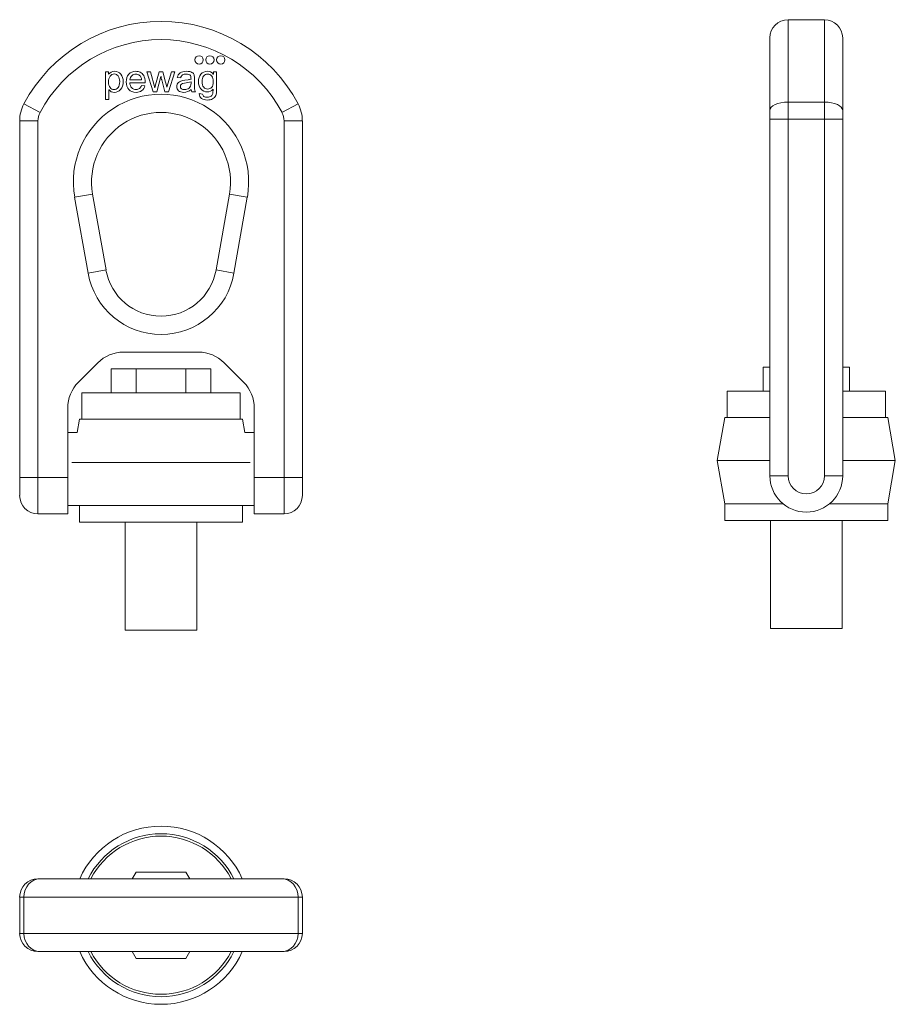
# Model space of a CAD drawing. Header units: millimetres. Extents: x 72 to 247, y 74 to 270.
import ezdxf

# ---------------------------------------------------------------- set-up
doc = ezdxf.new("R2010")
doc.units = ezdxf.units.MM
doc.layers.add('1', color=7, linetype='Continuous', true_color=0xffffff)

msp = doc.modelspace()

# ---------------------------------------------------------------- linework, layer by layer
at = {"layer": '1', "color": 30, "linetype": 'Continuous', "lineweight": 18}
for p, q in [((232.99, 270.36), (225.72, 270.36)), ((222.08, 252.2), (222.08, 266.72)), ((236.63, 252.2), (236.63, 266.72)), ((89.36, 259.96), (89.36, 254.4)), ((89.99, 259.96), (89.36, 259.96)), ((89.99, 259.45), (89.99, 259.96)), ((97.63, 259.96), (98.89, 255.95)), ((98.35, 259.96), (97.63, 259.96)), ((99.24, 256.78), (98.35, 259.96)), ((100.11, 259.96), (99.38, 257.33)), ((100.82, 259.96), (100.11, 259.96)), ((101.37, 257.86), (100.82, 259.96)), ((102.57, 259.96), (101.64, 256.87)), ((101.97, 255.95), (103.25, 259.96)), ((103.25, 259.96), (102.57, 259.96)), ((110.92, 259.96), (110.92, 259.48)), ((111.56, 259.96), (110.92, 259.96)), ((90, 259.45), (89.99, 259.45)), ((94.22, 257.78), (97.29, 257.78)), ((96.58, 258.34), (94.26, 258.34)), ((99.61, 255.95), (100.43, 259.04)), ((100.43, 259.04), (100.44, 259.04)), ((100.6, 258.36), (101.25, 255.95)), ((103.71, 258.82), (104.39, 258.73)), ((105.85, 258.36), (105.2, 258.26)), ((110.92, 259.48), (110.9, 259.48)), ((90.05, 256.37), (90.07, 256.37)), ((90.05, 254.4), (90.05, 256.37)), ((97.26, 257.16), (96.55, 257.24)), ((98.89, 255.95), (99.61, 255.95)), ((99.38, 257.33), (99.24, 256.78)), ((101.25, 255.95), (101.97, 255.95)), ((101.64, 256.87), (101.63, 256.87)), ((106.64, 255.95), (107.37, 255.95)), ((108.76, 255.51), (108.09, 255.61)), ((89.36, 254.4), (90.05, 254.4)), ((222.08, 250.49), (222.08, 252.2)), ((236.63, 252.2), (236.63, 250.49)), ((72.23, 178.96), (72.23, 250.15)), ((128.69, 250.15), (128.69, 178.96)), ((222.08, 179.31), (222.08, 250.49)), ((236.63, 250.49), (236.63, 179.31)), ((86.79, 235.55), (89.47, 220.39)), ((111.45, 220.39), (114.12, 235.55)), ((92.97, 203.99), (107.94, 203.99)), ((83.96, 197.98), (87.83, 201.86)), ((113.08, 201.86), (116.96, 197.98)), ((81.83, 180.64), (81.83, 192.84)), ((119.09, 192.84), (119.09, 180.64)), ((83.72, 187.91), (81.83, 187.91)), ((119.09, 187.91), (117.2, 187.91)), ((72.23, 175.33), (72.23, 178.96)), ((81.83, 178.96), (81.83, 180.64)), ((81.83, 171.69), (81.83, 178.96)), ((119.09, 180.64), (119.09, 178.96)), ((119.09, 178.96), (119.09, 171.69)), ((128.69, 178.96), (128.69, 175.33)), ((81.83, 173.36), (84.19, 173.36)), ((116.72, 173.36), (119.09, 173.36)), ((75.86, 171.69), (81.83, 171.69)), ((119.09, 171.69), (125.05, 171.69)), ((75.86, 98.83), (76.29, 98.83)), ((76.29, 98.83), (124.62, 98.83)), ((124.62, 98.83), (125.05, 98.83)), ((72.23, 87.92), (72.23, 95.19)), ((128.69, 95.19), (128.69, 87.92)), ((76.29, 84.28), (75.86, 84.28)), ((124.62, 84.28), (76.29, 84.28)), ((125.05, 84.28), (124.62, 84.28))]:
    msp.add_line(p, q, dxfattribs=at)
at = {"layer": '1', "color": 30, "linetype": 'Continuous', "lineweight": 13}
for p, q in [((225.72, 253.91), (225.72, 270.36)), ((232.99, 253.91), (232.99, 270.36)), ((225.72, 253.91), (232.99, 253.91)), ((225.72, 253.91), (225.72, 250.49)), ((232.99, 250.49), (232.99, 253.91)), ((76.29, 251.85), (73.08, 253.56)), ((124.62, 251.85), (127.84, 253.56)), ((72.23, 250.15), (75.86, 250.15)), ((75.86, 250.15), (75.86, 178.96)), ((125.05, 250.15), (128.69, 250.15)), ((125.05, 178.96), (125.05, 250.15)), ((222.08, 250.49), (225.72, 250.49)), ((232.99, 250.49), (225.72, 250.49)), ((225.72, 250.49), (225.72, 179.31)), ((232.99, 250.49), (236.63, 250.49)), ((232.99, 179.31), (232.99, 250.49)), ((86.79, 235.55), (83.21, 234.92)), ((85.88, 219.75), (83.21, 234.92)), ((114.12, 235.55), (117.7, 234.92)), ((117.7, 234.92), (115.03, 219.75)), ((89.47, 220.39), (85.88, 219.75)), ((111.45, 220.39), (115.03, 219.75)), ((72.23, 178.96), (75.86, 178.96)), ((75.86, 178.96), (81.83, 178.96)), ((75.86, 171.69), (75.86, 178.96)), ((119.09, 178.96), (125.05, 178.96)), ((128.69, 178.96), (125.05, 178.96)), ((125.05, 178.96), (125.05, 171.69)), ((222.08, 179.31), (225.72, 179.31)), ((232.99, 179.31), (236.63, 179.31)), ((72.23, 95.19), (73.08, 95.19)), ((127.84, 95.19), (73.08, 95.19)), ((73.08, 95.19), (73.08, 87.92)), ((128.69, 95.19), (127.84, 95.19)), ((127.84, 87.92), (127.84, 95.19)), ((72.23, 87.92), (73.08, 87.92)), ((73.08, 87.92), (127.84, 87.92)), ((127.84, 87.92), (128.69, 87.92))]:
    msp.add_line(p, q, dxfattribs=at)
at = {"layer": '1', "color": 252, "linetype": 'Continuous', "lineweight": 18}
for p, q in [((90.51, 200.64), (95.48, 200.64)), ((90.51, 200.64), (90.51, 195.85)), ((95.48, 200.64), (105.43, 200.64)), ((95.48, 200.64), (95.48, 195.85)), ((105.43, 200.64), (110.4, 200.64)), ((105.43, 200.64), (105.43, 195.85)), ((110.4, 200.64), (110.4, 195.85)), ((220.74, 200.98), (222.08, 200.98)), ((220.74, 200.98), (220.74, 196.2)), ((236.63, 200.98), (237.97, 200.98)), ((237.97, 200.98), (237.97, 196.2)), ((84.67, 195.85), (84.67, 190.59)), ((84.67, 195.85), (116.25, 195.85)), ((116.25, 190.59), (116.25, 195.85)), ((213.57, 196.2), (213.57, 190.93)), ((213.57, 196.2), (222.08, 196.2)), ((236.63, 196.2), (245.15, 196.2)), ((245.15, 190.93), (245.15, 196.2)), ((213.09, 190.93), (211.57, 182.32)), ((213.09, 190.93), (222.08, 190.93)), ((236.63, 190.93), (245.62, 190.93)), ((247.14, 182.32), (245.62, 190.93)), ((84.19, 190.59), (83.72, 187.91)), ((84.19, 190.59), (116.72, 190.59)), ((117.2, 187.91), (116.72, 190.59)), ((82.67, 181.98), (118.24, 181.98)), ((211.57, 182.32), (213.09, 173.71)), ((211.57, 182.32), (222.08, 182.32)), ((236.63, 182.32), (247.14, 182.32)), ((245.62, 173.71), (247.14, 182.32)), ((84.19, 173.36), (84.19, 170.01)), ((84.19, 173.36), (116.72, 173.36)), ((116.72, 170.01), (116.72, 173.36)), ((213.09, 173.71), (213.09, 170.36)), ((213.09, 173.71), (224.71, 173.71)), ((234, 173.71), (245.62, 173.71)), ((245.62, 170.36), (245.62, 173.71)), ((116.72, 170.01), (84.19, 170.01)), ((93.28, 170.01), (93.28, 148.48)), ((107.63, 148.48), (107.63, 170.01)), ((213.09, 170.36), (245.62, 170.36)), ((222.18, 170.36), (222.18, 148.83)), ((236.53, 148.83), (236.53, 170.36)), ((107.63, 148.48), (93.28, 148.48)), ((222.18, 148.83), (236.53, 148.83)), ((95.48, 100.17), (94.71, 98.83)), ((105.43, 100.17), (95.48, 100.17)), ((106.2, 98.83), (105.43, 100.17)), ((94.71, 84.28), (95.48, 82.94)), ((95.48, 82.94), (105.43, 82.94)), ((105.43, 82.94), (106.2, 84.28))]:
    msp.add_line(p, q, dxfattribs=at)
at = {"layer": '1', "color": 30, "linetype": 'Continuous', "lineweight": 18}
for centre in [(108.06, 262.33), (110.23, 262.33), (112.39, 262.33)]:
    msp.add_circle(centre, 0.833, dxfattribs=at)
for centre, radius, start, end in [((100.46, 239.01), 31.01, 27.9914, 152.0086), ((225.72, 266.72), 3.64, 90, 180), ((232.99, 266.72), 3.64, 0, 90), ((79.5, 250.15), 7.27, 152.0086, 180), ((100.46, 237.96), 13.88, 350, 190), ((121.41, 250.15), 7.27, 0, 27.9914), ((100.46, 222.32), 11.16, 190, 350), ((92.97, 196.71), 7.27, 90, 135), ((107.94, 196.71), 7.27, 45, 90), ((89.1, 192.84), 7.27, 135, 180), ((111.82, 192.84), 7.27, 0, 45), ((229.36, 179.31), 7.27, 180, 0), ((75.86, 175.33), 3.64, 180, 270), ((125.05, 175.33), 3.64, 270, 0), ((75.86, 95.19), 3.64, 90, 180), ((125.05, 95.19), 3.64, 360, 90), ((75.86, 87.92), 3.64, 180, 270), ((125.05, 87.92), 3.64, 270, 0)]:
    msp.add_arc(centre, radius, start, end, dxfattribs=at)
at = {"layer": '1', "color": 30, "linetype": 'Continuous', "lineweight": 13}
for centre, radius, start, end in [((100.46, 239.01), 27.37, 27.9914, 152.0086), ((100.46, 237.96), 17.51, 350, 190), ((79.5, 250.15), 3.64, 152.0086, 180), ((121.41, 250.15), 3.64, 0, 27.9914), ((100.46, 222.32), 14.8, 190, 350), ((229.36, 179.31), 3.64, 180, 0)]:
    msp.add_arc(centre, radius, start, end, dxfattribs=at)
at = {"layer": '1', "color": 252, "linetype": 'Continuous', "lineweight": 18}
for radius, start, end in [(17.79, 24.1313, 155.8631), (16.27, 26.55, 153.4444), (15.79, 27.4219, 152.5725), (17.79, 204.1369, 335.8688), (16.27, 206.5556, 333.45), (15.79, 207.4275, 332.5781)]:
    msp.add_arc((100.46, 91.56), radius, start, end, dxfattribs=at)
at = {"layer": '1', "color": 30, "linetype": 'Continuous', "lineweight": 13}
for centre, major_axis, ratio, start_param, end_param in [((225.72, 252.2), (-3.64, 0), 0.46934, 4.712389, 6.283185), ((232.99, 252.2), (3.64, 0), 0.46934, 0, 1.570796), ((76.29, 95.19), (0, 3.64), 0.883018, 0, 1.570796), ((124.62, 95.19), (0, 3.64), 0.883018, 4.712389, 6.283185), ((76.29, 87.92), (0, -3.64), 0.883018, 4.712389, 6.283185), ((124.62, 87.92), (0, -3.64), 0.883018, 0, 1.570796)]:
    msp.add_ellipse(centre, major_axis=major_axis, ratio=ratio, start_param=start_param, end_param=end_param, dxfattribs=at)
at = {"layer": '1', "color": 30, "linetype": 'Continuous', "lineweight": 18}
for points in [[(91.17, 260.06), (90.65, 260.06), (90.26, 259.85), (90, 259.45)], [(92.44, 259.48), (92.13, 259.86), (91.71, 260.06), (91.17, 260.06)], [(104.29, 259.74), (103.98, 259.54), (103.79, 259.23), (103.71, 258.82)], [(107.06, 259.32), (107.01, 259.53), (106.87, 259.7), (106.64, 259.84)], [(94.61, 256.77), (94.38, 257), (94.25, 257.34), (94.22, 257.78)], [(94.26, 258.34), (94.3, 258.69), (94.42, 258.96), (94.63, 259.18)], [(96.19, 259.23), (96.42, 259.05), (96.55, 258.75), (96.58, 258.34)], [(97.29, 257.78), (97.29, 258.42), (97.19, 258.9), (97, 259.2)], [(100.44, 259.04), (100.44, 259.02), (100.47, 258.9), (100.52, 258.69)], [(100.52, 258.69), (100.57, 258.47), (100.6, 258.36), (100.6, 258.36)], [(101.63, 256.87), (101.61, 256.95), (101.53, 257.28), (101.37, 257.86)], [(105.2, 258.26), (104.61, 258.19), (104.19, 258.05), (103.95, 257.83)], [(104.39, 258.73), (104.45, 259.03), (104.57, 259.23), (104.75, 259.34)], [(106.45, 258.5), (106.29, 258.44), (106.09, 258.4), (105.85, 258.36)], [(106.01, 259.42), (106.15, 259.36), (106.25, 259.29), (106.32, 259.2)], [(106.32, 259.2), (106.38, 259.11), (106.42, 259.02), (106.43, 258.93)], [(106.43, 258.93), (106.44, 258.85), (106.45, 258.7), (106.45, 258.5)], [(96.55, 257.24), (96.46, 256.96), (96.32, 256.76), (96.14, 256.62)], [(96.63, 256.19), (96.94, 256.41), (97.15, 256.74), (97.26, 257.16)], [(106.49, 256.44), (106.52, 256.24), (106.57, 256.07), (106.64, 255.95)], [(107.37, 255.95), (107.26, 256.13), (107.2, 256.32), (107.18, 256.51)], [(108.09, 255.61), (108.09, 255.16), (108.24, 254.82), (108.55, 254.62)], [(109.03, 255.03), (108.88, 255.14), (108.79, 255.3), (108.76, 255.51)]]:
    msp.add_open_spline(points, degree=3, dxfattribs=at)
for points, knots in [([(90.3, 259.08), (90.51, 259.37), (90.78, 259.52), (91.43, 259.52), (91.69, 259.39), (91.89, 259.12)], [0, 0, 0, 0, 0.508929, 0.508929, 1, 1, 1, 1]), ([(97, 259.2), (96.81, 259.51), (96.57, 259.73), (96.02, 259.99), (95.73, 260.06), (94.83, 260.06), (94.35, 259.86), (93.68, 259.07), (93.52, 258.56), (93.52, 257.28), (93.69, 256.78), (94.03, 256.41)], [0, 0, 0, 0, 0.122571, 0.122571, 0.245141, 0.245141, 0.495638, 0.495638, 0.746134, 0.746134, 1, 1, 1, 1]), ([(106.64, 259.84), (106.41, 259.98), (106.05, 260.06), (105.02, 260.06), (104.6, 259.95), (104.29, 259.74)], [0, 0, 0, 0, 0.476124, 0.476124, 1, 1, 1, 1]), ([(110.9, 259.48), (110.6, 259.87), (110.2, 260.06), (109.17, 260.06), (108.73, 259.86), (108.11, 259.07), (107.95, 258.58), (107.95, 257.4), (108.11, 256.91), (108.76, 256.14), (109.18, 255.95), (110.17, 255.95), (110.55, 256.12), (110.85, 256.47)], [0, 0, 0, 0, 0.152201, 0.152201, 0.327187, 0.327187, 0.502173, 0.502173, 0.676318, 0.676318, 0.850463, 0.850463, 1, 1, 1, 1]), ([(111.38, 255.21), (111.5, 255.49), (111.56, 255.92), (111.56, 257.65), (111.56, 258.81), (111.56, 259.96)], [0, 0, 0, 0, 0.329499, 0.329499, 1, 1, 1, 1]), ([(91.88, 256.81), (91.67, 256.55), (91.4, 256.41), (90.75, 256.41), (90.49, 256.54), (90.08, 257.06), (89.98, 257.43), (89.98, 258.4), (90.09, 258.78), (90.3, 259.08)], [0, 0, 0, 0, 0.252523, 0.252523, 0.507302, 0.507302, 0.760524, 0.760524, 1, 1, 1, 1]), ([(90.07, 256.37), (90.33, 256.02), (90.69, 255.85), (91.62, 255.85), (92.05, 256.05), (92.74, 256.82), (92.91, 257.33), (92.91, 258.6), (92.75, 259.1), (92.44, 259.48)], [0, 0, 0, 0, 0.230139, 0.230139, 0.492074, 0.492074, 0.754009, 0.754009, 1, 1, 1, 1]), ([(91.89, 259.12), (92.1, 258.86), (92.2, 258.48), (92.2, 257.47), (92.09, 257.07), (91.88, 256.81)], [0, 0, 0, 0, 0.485315, 0.485315, 1, 1, 1, 1]), ([(94.63, 259.18), (94.84, 259.39), (95.11, 259.5), (95.71, 259.5), (95.96, 259.41), (96.19, 259.23)], [0, 0, 0, 0, 0.544578, 0.544578, 1, 1, 1, 1]), ([(103.95, 257.83), (103.71, 257.62), (103.59, 257.34), (103.59, 256.66), (103.72, 256.38), (104.22, 255.96), (104.56, 255.85), (105.53, 255.85), (106.03, 256.05), (106.49, 256.44)], [0, 0, 0, 0, 0.228358, 0.228358, 0.466434, 0.466434, 0.703045, 0.703045, 1, 1, 1, 1]), ([(104.55, 256.57), (104.4, 256.69), (104.33, 256.84), (104.33, 257.39), (104.6, 257.61), (105.64, 257.75), (106.09, 257.84), (106.45, 257.96)], [0, 0, 0, 0, 0.201238, 0.201238, 0.600619, 0.600619, 1, 1, 1, 1]), ([(104.75, 259.34), (104.92, 259.44), (105.16, 259.5), (105.69, 259.5), (105.88, 259.47), (106.01, 259.42)], [0, 0, 0, 0, 0.559783, 0.559783, 1, 1, 1, 1]), ([(106.45, 257.96), (106.45, 257.88), (106.45, 257.8), (106.45, 257.23), (106.32, 256.89), (106.06, 256.69)], [0, 0, 0, 0, 0.146096, 0.146096, 1, 1, 1, 1]), ([(107.18, 256.51), (107.15, 256.7), (107.14, 257.07), (107.14, 257.93), (107.14, 258.24), (107.14, 258.86), (107.12, 259.12), (107.06, 259.32)], [0, 0, 0, 0, 0.472356, 0.472356, 0.730769, 0.730769, 1, 1, 1, 1]), ([(110.57, 256.85), (110.34, 256.62), (110.08, 256.5), (109.47, 256.5), (109.2, 256.63), (108.77, 257.11), (108.66, 257.5), (108.66, 258.48), (108.76, 258.84), (109.18, 259.37), (109.44, 259.5), (110.09, 259.5), (110.36, 259.37), (110.58, 259.11)], [0, 0, 0, 0, 0.170496, 0.170496, 0.350972, 0.350972, 0.53257, 0.53257, 0.689759, 0.689759, 0.846948, 0.846948, 1, 1, 1, 1]), ([(110.58, 259.11), (110.8, 258.86), (110.91, 258.49), (110.91, 257.47), (110.79, 257.08), (110.57, 256.85)], [0, 0, 0, 0, 0.469444, 0.469444, 1, 1, 1, 1]), ([(94.03, 256.41), (94.38, 256.04), (94.86, 255.85), (95.94, 255.85), (96.32, 255.96), (96.63, 256.19)], [0, 0, 0, 0, 0.57047, 0.57047, 1, 1, 1, 1]), ([(96.14, 256.62), (95.96, 256.48), (95.74, 256.41), (95.13, 256.41), (94.84, 256.53), (94.61, 256.77)], [0, 0, 0, 0, 0.434679, 0.434679, 1, 1, 1, 1]), ([(106.06, 256.69), (105.8, 256.49), (105.5, 256.39), (104.89, 256.39), (104.69, 256.45), (104.55, 256.57)], [0, 0, 0, 0, 0.563246, 0.563246, 1, 1, 1, 1]), ([(110.85, 256.47), (110.85, 256.11), (110.83, 255.83), (110.76, 255.41), (110.66, 255.24), (110.49, 255.09)], [0, 0, 0, 0, 0.5, 0.5, 1, 1, 1, 1]), ([(108.55, 254.62), (108.86, 254.42), (109.25, 254.32), (110.12, 254.32), (110.47, 254.4), (111.06, 254.71), (111.27, 254.93), (111.38, 255.21)], [0, 0, 0, 0, 0.361029, 0.361029, 0.681442, 0.681442, 1, 1, 1, 1]), ([(110.49, 255.09), (110.32, 254.95), (110.06, 254.88), (109.41, 254.88), (109.19, 254.93), (109.03, 255.03)], [0, 0, 0, 0, 0.555804, 0.555804, 1, 1, 1, 1])]:
    msp.add_open_spline(points, degree=3, knots=knots, dxfattribs=at)

doc.saveas('drawing.dxf')
